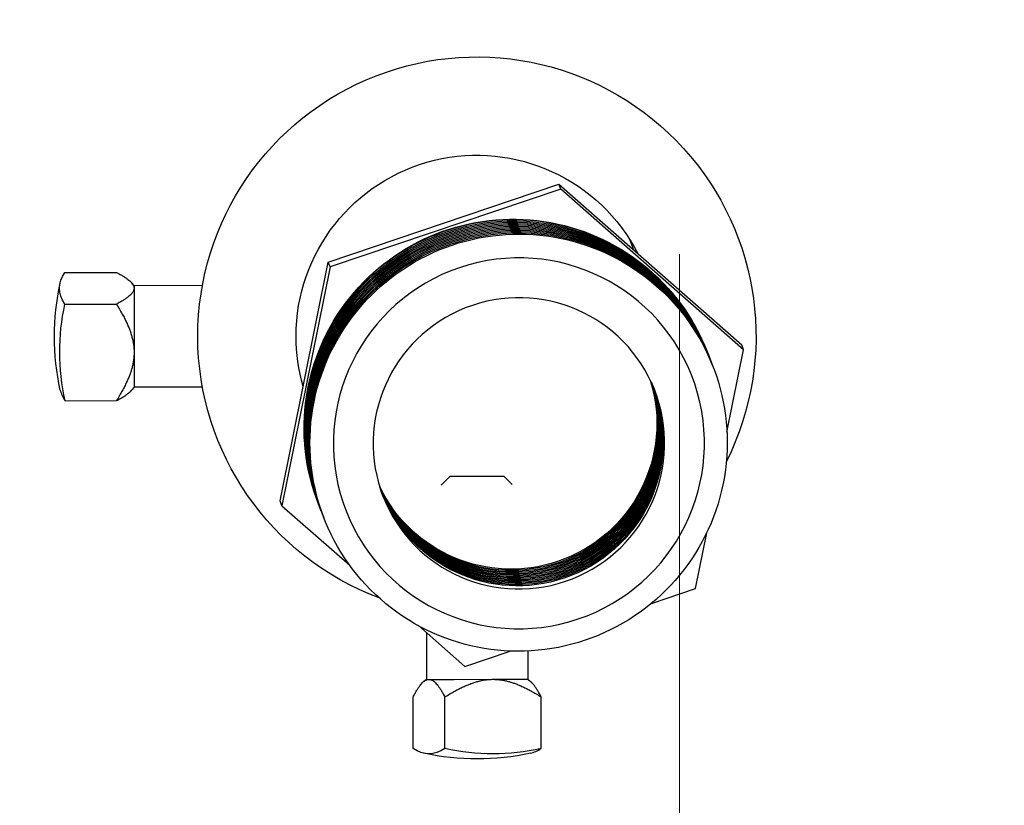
# Model space of a CAD drawing. Extents: x 0 to 796, y 0 to 496.
# Tile 130 of 242: x 124.38 to 126.8, y 420.97 to 422.91. Entities that reach past the tile are written whole.
import ezdxf

# ---------------------------------------------------------------- set-up
doc = ezdxf.new("R2010")
doc.units = 0
doc.header["$LTSCALE"] = 12
doc.header["$MEASUREMENT"] = 0
doc.header["$PDMODE"] = 1
doc.layers.get('0').update_dxf_attribs({"linetype": 'CONTINUOUS'})
doc.layers.get('Defpoints').update_dxf_attribs({"linetype": 'CONTINUOUS'})
doc.layers.add('D', color=2, linetype='CONTINUOUS')
doc.layers.add('X', color=1, linetype='CONTINUOUS')
doc.layers.add('Leader', color=41, linetype='CONTINUOUS', lineweight=13)
doc.styles.get("Standard").update_dxf_attribs({"font": 'SIMPLEX.SHX', "width": 0.875})
doc.dimstyles.get("Standard").update_dxf_attribs({"dimscale": 28, "dimtxt": 0.125, "dimasz": 0.125, "dimexe": 0.04375, "dimexo": 0.0625, "dimgap": 0.04375, "dimtad": 0, "dimtih": 1, "dimtoh": 1, "dimdec": 4, "dimzin": 12, "dimdsep": 46, "dimlunit": 5, "dimtxsty": 'Standard', "dimcen": 0, "dimclrd": 256, "dimclre": 256, "dimclrt": 256, "dimadec": 1, "dimazin": 3, "dimtfac": 0.875, "dimtdec": 4, "dimtofl": 0, "dimtmove": 0, "dimatfit": 2, "dimfxl": 1, "dimtolj": 1, "dimtzin": 12, "dimlwd": 13, "dimlwe": 13, "dimarcsym": 0})

# ---------------------------------------------------------------- blocks, each defined once
blk = doc.blocks.new('*D110')
at = {"layer": 'D', "lineweight": 13, "transparency": 16777216}
for p, q in [((128.3408, 478.4498), (197.6044, 478.4498)), ((196.3794, 474.9498), (196.3794, 426.8946)), ((196.3794, 372.8894), (196.3794, 420.9446)), ((127.7548, 369.3894), (197.6044, 369.3894))]:
    blk.add_line(p, q, dxfattribs=at)
at = {"layer": 'D', "transparency": 16777216}
for points in [[(195.7961, 474.9498), (196.9627, 474.9498), (196.3794, 478.4498)], [(195.7961, 372.8894), (196.9627, 372.8894), (196.3794, 369.3894)]]:
    blk.add_solid(points, dxfattribs=at)
at = {"layer": 'Defpoints', "color": 0, "transparency": 16777216}
for p in [(126.5908, 478.4498), (126.0048, 369.3894), (196.3794, 369.3894)]:
    blk.add_point(p, dxfattribs=at)
at = {"layer": 'D', "transparency": 16777216, "insert": (196.3794, 423.9196), "char_height": 3.5, "attachment_point": 5}
blk.add_mtext('\\A1;109{}{\\C2;%%p1}', dxfattribs=at)
blk = doc.blocks.new('*D113')
at = {"layer": 'D', "lineweight": 13, "transparency": 16777216}
for p, q in [((87.5048, 421.9534), (87.5048, 356.4648)), ((164.5048, 421.9534), (164.5048, 356.4648)), ((91.0048, 357.6898), (122.3006, 357.6898)), ((161.0048, 357.6898), (129.709, 357.6898))]:
    blk.add_line(p, q, dxfattribs=at)
at = {"layer": 'D', "transparency": 16777216}
for points in [[(91.0048, 358.2731), (91.0048, 357.1065), (87.5048, 357.6898)], [(161.0048, 358.2731), (161.0048, 357.1065), (164.5048, 357.6898)]]:
    blk.add_solid(points, dxfattribs=at)
at = {"layer": 'Defpoints', "color": 0, "transparency": 16777216}
for p in [(87.5048, 423.7034), (164.5048, 423.7034), (87.5048, 357.6898)]:
    blk.add_point(p, dxfattribs=at)
at = {"layer": 'D', "transparency": 16777216, "insert": (126.0048, 357.6898), "char_height": 3.5, "attachment_point": 5}
blk.add_mtext('\\A1;77', dxfattribs=at)
blk = doc.blocks.new('*D115')
at = {"layer": 'D', "lineweight": 13, "transparency": 16777216}
for p, q in [((167.7802, 423.7034), (182.0653, 423.7034)), ((180.8403, 420.2034), (180.8403, 401.3443)), ((180.8403, 372.8894), (180.8403, 391.7485)), ((127.7548, 369.3894), (182.0653, 369.3894))]:
    blk.add_line(p, q, dxfattribs=at)
at = {"layer": 'D', "transparency": 16777216}
for points in [[(180.257, 420.2034), (181.4236, 420.2034), (180.8403, 423.7034)], [(180.257, 372.8894), (181.4236, 372.8894), (180.8403, 369.3894)]]:
    blk.add_solid(points, dxfattribs=at)
at = {"layer": 'Defpoints', "color": 0, "transparency": 16777216}
for p in [(166.0302, 423.7034), (126.0048, 369.3894), (180.8403, 369.3894)]:
    blk.add_point(p, dxfattribs=at)
at = {"layer": 'D', "transparency": 16777216, "insert": (180.8403, 396.5464), "char_height": 3.5, "attachment_point": 5}
blk.add_mtext('\\A1;54{\\H0.875x;\\S1/2;}', dxfattribs=at)

msp = doc.modelspace()

# ---------------------------------------------------------------- linework, layer by layer
for radius, start, end in [(38.5, 197.916453, 72.429247), (20.28868, 194.493019, 0)]:
    msp.add_arc((126.00479, 423.70338), radius, start, end)
at = {"extrusion": (5.43852e-32, 2.22045e-16, -1)}
for radius, start, end in [(20.4375, 15.611501, 344.388499), (20.25, 14.433795, 345.47877)]:
    msp.add_arc((-126.00479, 423.70338), radius, start, end, dxfattribs=at)
at = {"layer": 'Leader'}
msp.add_line((126.00229, 422.32838), (126.00229, 384.07314), dxfattribs=at)
at = {"layer": 'X', "extrusion": (-2.44929e-16, -1, -2.22045e-16)}
for p, q in [((125.13696, 422.30836), (125.70545, 422.50023)), ((125.70545, 422.50023), (126.15552, 422.10459)), ((125.71008, 422.48844), (125.70545, 422.50023)), ((125.71008, 422.48844), (125.14159, 422.29657)), ((126.16015, 422.09279), (125.71008, 422.48844)), ((125.89023, 422.3378), (125.87992, 422.36407)), ((125.01853, 421.72085), (125.13696, 422.30836)), ((125.14159, 422.29657), (125.02316, 421.70906)), ((125.14159, 422.29657), (125.13696, 422.30836)), ((124.48859, 422.28325), (124.61541, 422.28333)), ((124.65888, 422.25049), (124.65331, 422.25711)), ((124.82721, 422.2506), (124.65888, 422.25049)), ((124.65888, 422.25049), (124.65888, 422.24419)), ((124.65888, 422.24419), (124.65892, 422.18172)), ((124.48864, 422.20491), (124.61546, 422.20499)), ((124.65892, 422.18172), (124.65899, 422.08631)), ((126.16015, 422.09279), (126.15552, 422.10459)), ((124.65899, 422.08631), (124.65904, 422.00049)), ((126.07053, 422.08767), (126.07015, 422.08864)), ((126.11934, 421.89034), (126.16015, 422.09279)), ((124.65904, 422.00049), (124.65348, 421.99385)), ((124.82738, 422.0006), (124.65904, 422.00049)), ((124.4888, 421.9675), (124.61562, 421.96758)), ((125.43757, 421.78162), (125.41518, 421.75921)), ((125.43757, 421.78162), (125.47387, 421.78165)), ((125.47387, 421.78165), (125.56957, 421.78171)), ((125.56957, 421.78171), (125.5902, 421.7611)), ((125.02316, 421.70906), (125.01853, 421.72085)), ((125.11354, 421.71224), (125.11316, 421.71321)), ((125.02316, 421.70906), (125.1901, 421.56231)), ((126.04173, 421.50528), (126.06939, 421.64254)), ((125.93331, 421.46869), (126.04173, 421.50528)), ((125.35911, 421.41374), (125.47323, 421.31341)), ((125.37882, 421.39641), (125.3789, 421.28159)), ((125.47323, 421.31341), (125.58528, 421.35123)), ((125.62885, 421.35136), (125.6289, 421.28175)), ((125.3789, 421.28159), (125.37227, 421.27602)), ((125.3789, 421.28159), (125.3852, 421.28159)), ((125.3852, 421.28159), (125.44766, 421.28163)), ((125.44766, 421.28163), (125.54307, 421.28169)), ((125.54307, 421.28169), (125.6289, 421.28175)), ((125.6289, 421.28175), (125.63553, 421.27619)), ((125.34614, 421.1113), (125.34605, 421.23812)), ((125.42448, 421.11135), (125.4244, 421.23817)), ((125.66189, 421.11151), (125.6618, 421.23833))]:
    msp.add_line(p, q, dxfattribs=at)
at = {"layer": 'X'}
msp.add_circle((126.00229, 423.70338), 6.9375, dxfattribs=at)
for radius, start, end in [(7.0285, 281.839686, 96.951408), (7.0068, 267.628122, 92.447931), (6.9475, 267.628122, 92.447931)]:
    msp.add_arc((126.00479, 423.70338), radius, start, end, dxfattribs=at)
at = {"layer": 'X', "extrusion": (5.43852e-32, 2.22045e-16, -1)}
for centre, radius, start, end in [((-125.50334, 422.12605), 0.6875, 359.96197, 206.64465), ((-125.50334, 422.12605), 0.4455, 359.96197, 152.82667), ((-125.08296, 422.12577), 0.62, 347.70439, 12.21956), ((-125.50334, 422.12605), 0.6875, 290.5146, 359.96197), ((-125.50334, 422.12605), 0.4455, 343.90135, 359.96197), ((-125.50362, 421.70567), 0.62, 257.70439, 282.21956)]:
    msp.add_arc(centre, radius, start, end, dxfattribs=at)
at = {"layer": 'X', "extrusion": (1.35585e-31, 2.22045e-16, -1)}
for centre, major_axis, start_param, end_param in [((125.59166, 421.90092), (-0.4785, -0.18772), 0, 3.1415927), ((125.59715, 421.88693), (-0.4785, -0.18772), -0.0034091, 1.6192334), ((125.58875, 421.90833), (0.3342, 0.13111), 0.0687306, 1.6192334)]:
    msp.add_ellipse(centre, major_axis=major_axis, ratio=0.9984131, start_param=start_param, end_param=end_param, dxfattribs=at)
at = {"layer": 'X', "extrusion": (8.62817e-32, 2.22045e-16, -1)}
for centre, major_axis, end_param in [((125.59331, 421.8967), (0.4785, 0.18772), 0.0034091), ((125.59842, 421.88367), (0.4785, 0.18772), 0.0034091), ((125.5899, 421.9054), (-0.3342, -0.13111), -0.0643334), ((125.59105, 421.90247), (-0.3342, -0.13111), -0.0599375), ((125.59449, 421.89369), (-0.3342, -0.13111), -0.0467563), ((125.59564, 421.89076), (-0.3342, -0.13111), -0.0423645), ((125.60024, 421.87905), (-0.3342, -0.13111), -0.0248045)]:
    msp.add_ellipse(centre, major_axis=major_axis, ratio=0.9984131, start_param=-1.5223593, end_param=end_param, dxfattribs=at)
at = {"layer": 'X', "extrusion": (7.39557e-32, 2.22045e-16, -1)}
for centre, major_axis, start_param, end_param in [((125.59459, 421.89344), (0.4785, 0.18772), -1.5223593, 0.0034091), ((125.60226, 421.8739), (0.4785, 0.18772), -1.5223593, 0.0034091), ((125.5997, 421.88041), (-0.4785, -0.18772), -0.0034091, 1.6192334), ((125.59335, 421.89662), (0.3342, 0.13111), 0.051149, 1.6192334), ((125.60368, 421.87026), (0.3342, 0.13111), 0.0116399, 1.6192334)]:
    msp.add_ellipse(centre, major_axis=major_axis, ratio=0.9984131, start_param=start_param, end_param=end_param, dxfattribs=at)
at = {"layer": 'X', "extrusion": (1.72563e-31, 2.22045e-16, -1)}
for centre in [(125.59587, 421.89018), (125.59715, 421.88693)]:
    msp.add_ellipse(centre, major_axis=(0.4785, 0.18772), ratio=0.9984131, start_param=-1.5223593, end_param=0.0034091, dxfattribs=at)
at = {"layer": 'X', "extrusion": (1.97215e-31, 2.22045e-16, -1)}
msp.add_ellipse((125.5997, 421.88041), major_axis=(0.4785, 0.18772), ratio=0.9984131, start_param=-1.5223593, end_param=0.0034091, dxfattribs=at)
at = {"layer": 'X', "extrusion": (1.10934e-31, 2.22045e-16, -1)}
for centre, major_axis, start_param, end_param in [((125.60098, 421.87716), (0.4785, 0.18772), -1.5223593, 0.0034091), ((125.59331, 421.8967), (-0.4785, -0.18772), -0.0034091, 1.6192334), ((125.59794, 421.8849), (-0.3342, -0.13111), -1.5223593, -0.0335832), ((125.60253, 421.87319), (-0.3342, -0.13111), -1.5223593, -0.0160278)]:
    msp.add_ellipse(centre, major_axis=major_axis, ratio=0.9984131, start_param=start_param, end_param=end_param, dxfattribs=at)
at = {"layer": 'X', "extrusion": (6.16298e-32, 2.22045e-16, -1)}
for centre, major_axis, start_param, end_param in [((125.60354, 421.87064), (0.4785, 0.18772), -1.5223593, 0.0034091), ((125.60609, 421.86413), (0.4785, 0.18772), -1.5223593, 1.6192334), ((125.59204, 421.89996), (-0.4785, -0.18772), -0.0034091, 3.1450018), ((125.60609, 421.86413), (-0.4785, -0.18772), -1.5223593, 1.6192334), ((125.60098, 421.87716), (-0.4785, -0.18772), -0.0034091, 1.6192334), ((125.5876, 421.91126), (-0.3342, -0.13111), -1.5223593, -0.0731291), ((125.58875, 421.90833), (-0.3342, -0.13111), -1.5223593, -0.0687306)]:
    msp.add_ellipse(centre, major_axis=major_axis, ratio=0.9984131, start_param=start_param, end_param=end_param, dxfattribs=at)
at = {"layer": 'X', "extrusion": (2.46519e-32, 2.22045e-16, -1)}
for centre, major_axis, start_param, end_param in [((125.60481, 421.86738), (0.4785, 0.18772), -1.5223593, 0.0034091), ((125.59459, 421.89344), (-0.4785, -0.18772), -0.0034091, 1.6192334), ((125.5922, 421.89954), (0.3342, 0.13111), 0.0555427, 1.6192334), ((125.59449, 421.89369), (0.3342, 0.13111), 0.0467563, 1.6192334), ((125.60139, 421.87612), (0.3342, 0.13111), 0.0204159, 1.6192334)]:
    msp.add_ellipse(centre, major_axis=major_axis, ratio=0.9984131, start_param=start_param, end_param=end_param, dxfattribs=at)
at = {"layer": 'X', "extrusion": (9.86076e-32, 2.22045e-16, -1)}
for centre, major_axis, start_param, end_param in [((125.59587, 421.89018), (-0.4785, -0.18772), -0.0034091, 1.6192334), ((125.60253, 421.87319), (0.3342, 0.13111), 0.0160278, 1.6192334), ((125.59679, 421.88783), (-0.3342, -0.13111), -1.5223593, -0.0379735), ((125.59909, 421.88198), (-0.3342, -0.13111), -1.5223593, -0.0291936)]:
    msp.add_ellipse(centre, major_axis=major_axis, ratio=0.9984131, start_param=start_param, end_param=end_param, dxfattribs=at)
at = {"layer": 'X', "extrusion": (1.60237e-31, 2.22045e-16, -1)}
msp.add_ellipse((125.59842, 421.88367), major_axis=(-0.4785, -0.18772), ratio=0.9984131, start_param=-0.0034091, end_param=1.6192334, dxfattribs=at)
at = {"layer": 'X', "extrusion": (4.93038e-32, 2.22045e-16, -1)}
for centre, major_axis, start_param in [((125.60673, 421.8625), (0.42545, 0.16691), -4.6639519), ((125.60673, 421.8625), (0.3342, 0.13111), -4.6639519), ((125.59564, 421.89076), (0.3342, 0.13111), 0.0423645)]:
    msp.add_ellipse(centre, major_axis=major_axis, ratio=0.9984131, start_param=start_param, end_param=1.6192334, dxfattribs=at)
at = {"layer": 'X', "extrusion": (3.69779e-32, 2.22045e-16, -1)}
for centre, major_axis, start_param, end_param in [((125.60226, 421.8739), (-0.4785, -0.18772), -0.0034091, 1.6192334), ((125.5899, 421.9054), (0.3342, 0.13111), 0.0643334, 1.6192334), ((125.60139, 421.87612), (-0.3342, -0.13111), -1.5223593, -0.0204159)]:
    msp.add_ellipse(centre, major_axis=major_axis, ratio=0.9984131, start_param=start_param, end_param=end_param, dxfattribs=at)
at = {"layer": 'X', "extrusion": (-7.39557e-32, 2.22045e-16, -1)}
msp.add_ellipse((125.60354, 421.87064), major_axis=(-0.4785, -0.18772), ratio=0.9984131, start_param=-0.0034091, end_param=1.6192334, dxfattribs=at)
at = {"layer": 'X', "extrusion": (-9.86076e-32, 2.22045e-16, -1)}
msp.add_ellipse((125.60481, 421.86738), major_axis=(-0.4785, -0.18772), ratio=0.9984131, start_param=-0.0034091, end_param=1.6192334, dxfattribs=at)
at = {"layer": 'X', "extrusion": (5.44075e-32, 2.22045e-16, -1)}
msp.add_ellipse((125.08288, 422.24447), major_axis=(-0.60727, -0.0004), ratio=0.3133772, start_param=-0.2073218, end_param=0.2073218, dxfattribs=at)
at = {"layer": 'X', "extrusion": (5.43834e-32, 2.22045e-16, -1)}
msp.add_ellipse((125.08299, 422.0866), major_axis=(-0.60727, -0.0004), ratio=0.9496287, start_param=-0.2073218, end_param=0.2073218, dxfattribs=at)
at = {"layer": 'X', "extrusion": (0, 2.22045e-16, -1)}
for centre, start_param in [((125.5876, 421.91126), 0.0731291), ((125.59105, 421.90247), 0.0599375)]:
    msp.add_ellipse(centre, major_axis=(0.3342, 0.13111), ratio=0.9984131, start_param=start_param, end_param=1.6192334, dxfattribs=at)
at = {"layer": 'X', "extrusion": (-2.46519e-32, 2.22045e-16, -1)}
for centre, major_axis, start_param, end_param in [((125.59679, 421.88783), (0.3342, 0.13111), 0.0379735, 1.6192334), ((125.59335, 421.89662), (-0.3342, -0.13111), -1.5223593, -0.051149)]:
    msp.add_ellipse(centre, major_axis=major_axis, ratio=0.9984131, start_param=start_param, end_param=end_param, dxfattribs=at)
at = {"layer": 'X', "extrusion": (1.2326e-32, 2.22045e-16, -1)}
for centre, major_axis, start_param, end_param in [((125.59794, 421.8849), (0.3342, 0.13111), 0.0335832, 1.6192334), ((125.59909, 421.88198), (0.3342, 0.13111), 0.0291936, 1.6192334), ((125.60024, 421.87905), (0.3342, 0.13111), 0.0248045, 1.6192334), ((125.5922, 421.89954), (-0.3342, -0.13111), -1.5223593, -0.0555427), ((125.60368, 421.87026), (-0.3342, -0.13111), -1.5223593, -0.0116399)]:
    msp.add_ellipse(centre, major_axis=major_axis, ratio=0.9984131, start_param=start_param, end_param=end_param, dxfattribs=at)
at = {"layer": 'X'}
for centre, major_axis in [((125.08304, 422.00706), (-0.60727, -0.0004)), ((125.62232, 421.70575), (0.0004, -0.60727))]:
    msp.add_ellipse(centre, major_axis=major_axis, ratio=0.3133772, start_param=0.0679794, end_param=0.2073218, dxfattribs=at)
at = {"layer": 'X', "extrusion": (5.41427e-32, 2.22045e-16, -1)}
msp.add_ellipse((125.38491, 421.70559), major_axis=(0.0004, -0.60727), ratio=0.3133772, start_param=-0.2073218, end_param=0.2073218, dxfattribs=at)
at = {"layer": 'X', "extrusion": (5.44557e-32, 2.22045e-16, -1)}
msp.add_ellipse((125.54279, 421.70569), major_axis=(0.0004, -0.60727), ratio=0.9496287, start_param=-0.2073218, end_param=0.2073218, dxfattribs=at)
at = {"layer": 'X'}
for points, weights in [([(124.61541, 422.28333), (124.65887, 422.26042), (124.65888, 422.24419)], [1.70765438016, 2.06132118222, 2.06132118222]), ([(124.65888, 422.24419), (124.65889, 422.22796), (124.61546, 422.20499)], [2.06132118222, 2.06132118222, 1.70765438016]), ([(124.61546, 422.20499), (124.65895, 422.13548), (124.65899, 422.08631)], [1.70765438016, 2.06132118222, 2.06132118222]), ([(124.65899, 422.08631), (124.65902, 422.03715), (124.61562, 421.96758)], [2.06132118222, 2.06132118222, 1.70765438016]), ([(124.61562, 421.96758), (124.64409, 421.98264), (124.65348, 421.99385)], [1.70765438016, 1.92407966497, 2.00806417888]), ([(125.34605, 421.23812), (125.36897, 421.28158), (125.3852, 421.28159)], [1.70765438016, 2.06132118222, 2.06132118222]), ([(125.3852, 421.28159), (125.40142, 421.2816), (125.4244, 421.23817)], [2.06132118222, 2.06132118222, 1.70765438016]), ([(125.4244, 421.23817), (125.4939, 421.28166), (125.54307, 421.28169)], [1.70765438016, 2.06132118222, 2.06132118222]), ([(125.54307, 421.28169), (125.59224, 421.28173), (125.6618, 421.23833)], [2.06132118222, 2.06132118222, 1.70765438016]), ([(125.6618, 421.23833), (125.64674, 421.2668), (125.63553, 421.27619)], [1.70765438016, 1.92407966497, 2.00806417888])]:
    msp.add_rational_spline(points, weights, degree=2, dxfattribs=at)

# ---------------------------------------------------------------- dimensions: what is measured, and where the dimension line sits
at = {"layer": 'D'}
dim = msp.add_linear_dim(base=(196.37939, 369.38942), p1=(126.59079, 478.44982), p2=(126.00479, 369.38942), angle=90, text='<>{}{\\C2;%%p1}', dimstyle='Standard', override={"dimdec": 3}, dxfattribs=at)
dim.commit()
dim.dimension.update_dxf_attribs({"geometry": '*D110', "text_midpoint": (196.37939, 423.91962)})
dim = msp.add_linear_dim(base=(87.50479, 357.68981), p1=(164.50479, 423.70338), p2=(87.50479, 423.70338), dimstyle='Standard', dxfattribs=at)
dim.commit()
dim.dimension.update_dxf_attribs({"geometry": '*D113', "text_midpoint": (126.00479, 357.68981)})
dim = msp.add_linear_dim(base=(180.84032, 369.38942), p1=(166.03019, 423.70338), p2=(126.00479, 369.38942), angle=90, dimstyle='Standard', override={"dimdec": 1}, dxfattribs=at)
dim.commit()
dim.dimension.update_dxf_attribs({"geometry": '*D115', "text_midpoint": (180.84032, 396.5464)})

doc.saveas('drawing.dxf')
